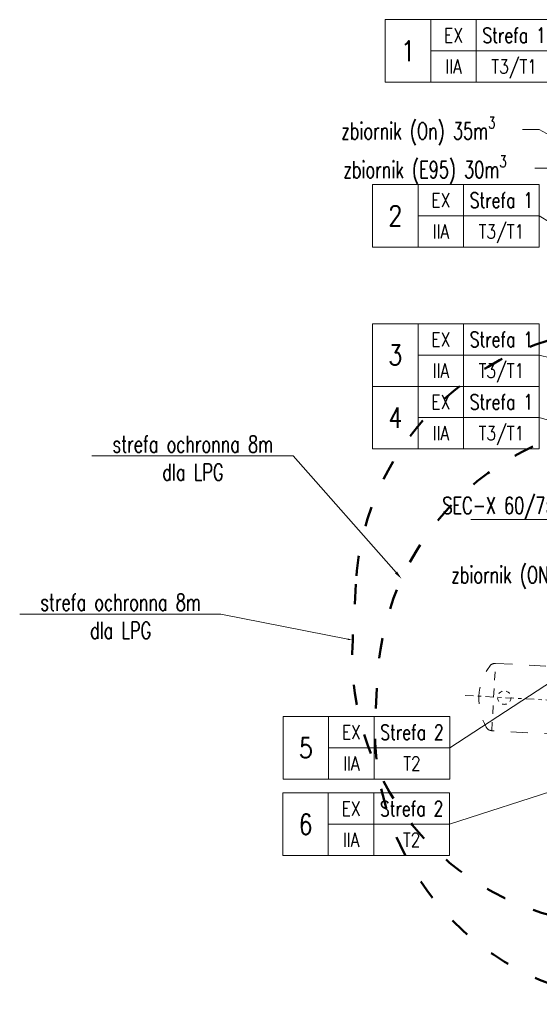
# Model space of a CAD drawing. Header units: metres. Extents: x 7472034 to 8440138, y 5890133 to 5961460.
# Tile 81 of 103: x 8439440 to 8439455, y 5890526 to 5890555. Entities that reach past the tile are written whole.
import ezdxf
from ezdxf import colors
from ezdxf.entities.mleader import LeaderData, LeaderLine
from ezdxf.enums import TextEntityAlignment as Align
from ezdxf.math import Vec2, Vec3

# ---------------------------------------------------------------- set-up
doc = ezdxf.new("R2010")
doc.units = ezdxf.units.M
doc.header["$MEASUREMENT"] = 0
for name, pattern in [('0.5_0.5', [1, 0.5, -0.5]), ('ACAD_ISO03W100', [30, 12, -18]), ('DASHDOT2', [0.5, 0.25, -0.125, 0, -0.125])]:
    doc.linetypes.add(name, pattern=pattern)
doc.layers.get('0').update_dxf_attribs({"linetype": 'CONTINUOUS', "lineweight": 5})
for name, color, linetype, lineweight in [('_IS.BLOK.T', 7, 'CONTINUOUS', 5), ('_T_opisik.0', 16, 'CONTINUOUS', 20), ('_T_strefa_opis', 178, 'CONTINUOUS', 18), ('_T_zbiornik.opis', 190, 'CONTINUOUS', 13), ('T_strefa-8', 20, 'ACAD_ISO03W100', 50), ('zbiorniki', 7, 'CONTINUOUS', 13)]:
    doc.layers.add(name, color=color, linetype=linetype, lineweight=lineweight)
doc.styles.add('ROMANS', font='ROMANS.shx', dxfattribs={"width": 0.8})
doc.styles.add('RS', font='Romans.shx', dxfattribs={"width": 0.7})

# ---------------------------------------------------------------- blocks, each defined once
blk = doc.blocks.new('TAB-STRFY-2')
for p, q in [((3180.88, 1818), (3180.88, 1787.08)), ((3105.88, 1787.08), (3105.88, 1756.16))]:
    blk.add_line(p, q)
for points in [[(3015.88, 1818), (3060.88, 1818), (3060.88, 1756.16), (3015.88, 1756.16)], [(3060.88, 1818), (3105.88, 1818), (3105.88, 1787.08), (3060.88, 1787.08)], [(3105.88, 1818), (3180.88, 1818), (3180.88, 1787.08), (3105.88, 1787.08)], [(3060.88, 1787.08), (3105.88, 1787.08), (3105.88, 1756.16), (3060.88, 1756.16)], [(3105.88, 1787.08), (3180.88, 1787.08), (3180.88, 1756.16), (3105.88, 1756.16)]]:
    blk.add_lwpolyline(points, close=True)
at = {"style": 'ROMANS', "width": 0.8, "flags": 12}
for tag, height, p in [('EX', 14, (3083.38, 1802.54)), ('STREFA', 15, (3143.38, 1802.54)), ('1', 14, (3038.38, 1787.08)), ('II', 14, (3083.38, 1771.62)), ('T2', 14, (3143.38, 1771.62))]:
    blk.add_attdef(tag, text='', height=height, dxfattribs=at).set_placement(p, align=Align.MIDDLE_CENTER)
blk = doc.blocks.new('JPII.T.0')
at = {"layer": '_T_strefa_opis'}
for p, q in [((7471982.065, 5961432.537), (7471986.005, 5961430.093)), ((7471982.065, 5961428.406), (7471990.697, 5961426.275)), ((7471982.065, 5961426.551), (7471987.663, 5961424.981)), ((7471979.409, 5961416.753), (7471983.999, 5961419.759, 0)), ((7471979.4, 5961414.487), (7471985.899, 5961416.595))]:
    blk.add_line(p, q, dxfattribs=at)
at = {"layer": 'T_strefa-8', "ltscale": 0.05, "elevation": 0, "flags": 128}
blk.add_lwpolyline([(7471976.617, 5961421.614), (7471976.524, 5961419.947, 0.414214), (7471984.065, 5961411.514), (7471984.684, 5961411.479, 0.414214), (7471993.118, 5961419.021), (7471993.211, 5961420.688, 0.414214), (7471985.669, 5961429.122), (7471985.05, 5961429.156, 0.414214)], format="xyb", close=True, dxfattribs=at)
at = {"layer": 'T_strefa-8', "ltscale": 0.05, "flags": 128}
blk.add_lwpolyline([(7471994.972, 5961416.701), (7471995.039, 5961417.899, 0.414214), (7471987.496, 5961426.331), (7471985.698, 5961426.431, 0.414214), (7471977.266, 5961418.888), (7471977.199, 5961417.69, 0.414214), (7471984.742, 5961409.258), (7471986.54, 5961409.158, 0.414214)], format="xyb", close=True, dxfattribs=at)
at = {"layer": 'zbiorniki', "color": 0, "linetype": 'DASHDOT2', "lineweight": 5}
blk.add_line((7471987.902, 5961417.861), (7471979.812, 5961418.311), dxfattribs=at)
at = {"layer": 'zbiorniki', "linetype": '0.5_0.5', "flags": 128}
blk.add_lwpolyline([(7471980.765, 5961419.26), (7471987.13, 5961418.905, -0.253578), (7471987.292, 5961418.805, -0.29701), (7471987.191, 5961416.99, -0.253578), (7471987.019, 5961416.908), (7471980.654, 5961417.263, -0.253578), (7471980.491, 5961417.363, -0.29701), (7471980.593, 5961419.178, -0.253578)], format="xyb", close=True, dxfattribs=at)
at = {"layer": 'zbiorniki', "linetype": '0.5_0.5', "ltscale": 0.5, "flags": 128}
blk.add_lwpolyline([(7471980.654, 5961417.263), (7471980.765, 5961419.26)], dxfattribs=at)
at = {"layer": 'zbiorniki', "linetype": '0.5_0.5', "ltscale": 0.25}
blk.add_circle((7471981.025, 5961418.244), 0.2, dxfattribs=at)
at = {"layer": '_T_strefa_opis'}
ref = blk.add_blockref('TAB-STRFY-2', (7471887.016, 5961383.816), dxfattribs=dict(at, xscale=0.03, yscale=0.03, zscale=0.03))
ref.add_attrib('1', '1', dxfattribs={"layer": '0', "lineweight": 30, "height": 0.6, "style": 'ROMANS', "width": 0.8}).set_placement((7471978.167, 5961437.428), align=Align.MIDDLE_CENTER)
ref.add_attrib('EX', 'EX', dxfattribs={"layer": '0', "height": 0.42, "style": 'ROMANS', "width": 0.8}).set_placement((7471979.517, 5961437.892), align=Align.MIDDLE_CENTER)
ref.add_attrib('T2', 'T3/T1', dxfattribs={"layer": '0', "height": 0.42, "style": 'ROMANS', "width": 0.8}).set_placement((7471981.317, 5961436.964), align=Align.MIDDLE_CENTER)
ref.add_attrib('II', 'IIA', dxfattribs={"layer": '0', "height": 0.42, "style": 'ROMANS', "width": 0.8}).set_placement((7471979.517, 5961436.964), align=Align.MIDDLE_CENTER)
ref.add_attrib('STREFA', 'Strefa 1', dxfattribs={"layer": '0', "height": 0.45, "style": 'ROMANS', "width": 0.75}).set_placement((7471981.317, 5961437.892), align=Align.MIDDLE_CENTER)
ref = blk.add_blockref('TAB-STRFY-2', (7471886.638, 5961378.924), dxfattribs=dict(at, xscale=0.03, yscale=0.03, zscale=0.03))
ref.add_attrib('1', '2', dxfattribs={"layer": '0', "lineweight": 30, "height": 0.6, "style": 'ROMANS', "width": 0.8}).set_placement((7471977.79, 5961432.537), align=Align.MIDDLE_CENTER)
ref.add_attrib('EX', 'EX', dxfattribs={"layer": '0', "height": 0.42, "style": 'ROMANS', "width": 0.8}).set_placement((7471979.14, 5961433), align=Align.MIDDLE_CENTER)
ref.add_attrib('T2', 'T3/T1', dxfattribs={"layer": '0', "height": 0.42, "style": 'ROMANS', "width": 0.8}).set_placement((7471980.94, 5961432.073), align=Align.MIDDLE_CENTER)
ref.add_attrib('II', 'IIA', dxfattribs={"layer": '0', "height": 0.42, "style": 'ROMANS', "width": 0.8}).set_placement((7471979.14, 5961432.073), align=Align.MIDDLE_CENTER)
ref.add_attrib('STREFA', 'Strefa 1', dxfattribs={"layer": '0', "height": 0.45, "style": 'ROMANS', "width": 0.75}).set_placement((7471980.94, 5961433), align=Align.MIDDLE_CENTER)
ref = blk.add_blockref('TAB-STRFY-2', (7471886.638, 5961374.793), dxfattribs=dict(at, xscale=0.03, yscale=0.03, zscale=0.03))
ref.add_attrib('1', '3', dxfattribs={"layer": '0', "lineweight": 30, "height": 0.6, "style": 'ROMANS', "width": 0.8}).set_placement((7471977.79, 5961428.406), align=Align.MIDDLE_CENTER)
ref.add_attrib('EX', 'EX', dxfattribs={"layer": '0', "height": 0.42, "style": 'ROMANS', "width": 0.8}).set_placement((7471979.14, 5961428.869), align=Align.MIDDLE_CENTER)
ref.add_attrib('T2', 'T3/T1', dxfattribs={"layer": '0', "height": 0.42, "style": 'ROMANS', "width": 0.8}).set_placement((7471980.94, 5961427.942), align=Align.MIDDLE_CENTER)
ref.add_attrib('II', 'IIA', dxfattribs={"layer": '0', "height": 0.42, "style": 'ROMANS', "width": 0.8}).set_placement((7471979.14, 5961427.942), align=Align.MIDDLE_CENTER)
ref.add_attrib('STREFA', 'Strefa 1', dxfattribs={"layer": '0', "height": 0.45, "style": 'ROMANS', "width": 0.75}).set_placement((7471980.94, 5961428.869), align=Align.MIDDLE_CENTER)
ref = blk.add_blockref('TAB-STRFY-2', (7471886.638, 5961372.938), dxfattribs=dict(at, xscale=0.03, yscale=0.03, zscale=0.03))
ref.add_attrib('1', '4', dxfattribs={"layer": '0', "lineweight": 30, "height": 0.6, "style": 'ROMANS', "width": 0.8}).set_placement((7471977.79, 5961426.551), align=Align.MIDDLE_CENTER)
ref.add_attrib('EX', 'EX', dxfattribs={"layer": '0', "height": 0.42, "style": 'ROMANS', "width": 0.8}).set_placement((7471979.14, 5961427.014), align=Align.MIDDLE_CENTER)
ref.add_attrib('T2', 'T3/T1', dxfattribs={"layer": '0', "height": 0.42, "style": 'ROMANS', "width": 0.8}).set_placement((7471980.94, 5961426.087), align=Align.MIDDLE_CENTER)
ref.add_attrib('II', 'IIA', dxfattribs={"layer": '0', "height": 0.42, "style": 'ROMANS', "width": 0.8}).set_placement((7471979.14, 5961426.087), align=Align.MIDDLE_CENTER)
ref.add_attrib('STREFA', 'Strefa 1', dxfattribs={"layer": '0', "height": 0.45, "style": 'ROMANS', "width": 0.75}).set_placement((7471980.94, 5961427.014), align=Align.MIDDLE_CENTER)
ref = blk.add_blockref('TAB-STRFY-2', (7471883.983, 5961363.14), dxfattribs=dict(at, xscale=0.03, yscale=0.03, zscale=0.03))
ref.add_attrib('1', '5', dxfattribs={"layer": '0', "lineweight": 30, "height": 0.6, "style": 'ROMANS', "width": 0.8}).set_placement((7471975.134, 5961416.753), align=Align.MIDDLE_CENTER)
ref.add_attrib('EX', 'EX', dxfattribs={"layer": '0', "height": 0.42, "style": 'ROMANS', "width": 0.8}).set_placement((7471976.484, 5961417.216), align=Align.MIDDLE_CENTER)
ref.add_attrib('T2', 'T2', dxfattribs={"layer": '0', "height": 0.42, "style": 'ROMANS', "width": 0.8}).set_placement((7471978.284, 5961416.289), align=Align.MIDDLE_CENTER)
ref.add_attrib('II', 'IIA', dxfattribs={"layer": '0', "height": 0.42, "style": 'ROMANS', "width": 0.8}).set_placement((7471976.484, 5961416.289), align=Align.MIDDLE_CENTER)
ref.add_attrib('STREFA', 'Strefa 2', dxfattribs={"layer": '0', "height": 0.45, "style": 'ROMANS', "width": 0.75}).set_placement((7471978.284, 5961417.216), align=Align.MIDDLE_CENTER)
ref = blk.add_blockref('TAB-STRFY-2', (7471883.974, 5961360.874), dxfattribs=dict(at, xscale=0.03, yscale=0.03, zscale=0.03))
ref.add_attrib('1', '6', dxfattribs={"layer": '0', "lineweight": 30, "height": 0.6, "style": 'ROMANS', "width": 0.8}).set_placement((7471975.125, 5961414.487), align=Align.MIDDLE_CENTER)
ref.add_attrib('EX', 'EX', dxfattribs={"layer": '0', "height": 0.42, "style": 'ROMANS', "width": 0.8}).set_placement((7471976.475, 5961414.951), align=Align.MIDDLE_CENTER)
ref.add_attrib('T2', 'T2', dxfattribs={"layer": '0', "height": 0.42, "style": 'ROMANS', "width": 0.8}).set_placement((7471978.275, 5961414.023), align=Align.MIDDLE_CENTER)
ref.add_attrib('II', 'IIA', dxfattribs={"layer": '0', "height": 0.42, "style": 'ROMANS', "width": 0.8}).set_placement((7471976.475, 5961414.023), align=Align.MIDDLE_CENTER)
ref.add_attrib('STREFA', 'Strefa 2', dxfattribs={"layer": '0', "height": 0.45, "style": 'ROMANS', "width": 0.75}).set_placement((7471978.275, 5961414.951), align=Align.MIDDLE_CENTER)
at = {"layer": '_T_opisik.0'}
ml = blk.add_multileader_mtext('Standard', dxfattribs=at)
ml.set_content('SEC-X 60/75', color=256, style='RS')
ml.set_leader_properties()
ml.build(insert=Vec2(0, 0))
ml.multileader.update_dxf_attribs({"text_right_attachment_type": 6, "dogleg_length": 0.2, "arrow_head_size": 0.15})
ctx = ml.context
ctx.base_point, ctx.char_height, ctx.arrow_head_size, ctx.landing_gap_size, ctx.plane_origin = Vec3(7471978.91, 5961423.862), 0.5, 0.15, 0.1, Vec3(7471951.057, 5961424.326)
ctx.right_attachment, ctx.text_align_type = 6, 1
notes = []
notes.append((ctx, [(1, (1, 1, 0), (7471983.026, 5961423.529), (-1, 0), 0.2, [(0, [(7471985.459, 5961428.197)], 0, [])])]))
ctx.mtext.insert, ctx.mtext.width, ctx.mtext.alignment, ctx.mtext.flow_direction = Vec3(7471980.868, 5961424.195), 5.85514, 2, 5
at = {"layer": '_T_strefa_opis'}
ml = blk.add_multileader_mtext('Standard', dxfattribs=at)
ml.set_content('strefa ochronna 8m dla LPG', color=256, style='RS')
ml.set_leader_properties()
ml.build(insert=Vec2(0, 0))
ml.multileader.update_dxf_attribs({"has_text_frame": 1, "text_right_attachment_type": 6, "dogleg_length": 0.2, "arrow_head_size": 0.25})
ctx = ml.context
ctx.base_point, ctx.char_height, ctx.arrow_head_size, ctx.landing_gap_size, ctx.plane_origin = Vec3(7471969.007, 5961425.764), 0.5, 0.25, 0.1, Vec3(7471943.029, 5961424.84)
ctx.right_attachment, ctx.text_align_type = 6, 1
notes.append((ctx, [(1, (1, 1, 0), (7471974.757, 5961425.414), (-1, 0), 0.2, [(3, [(7471977.977, 5961421.767)], 0, [])])]))
ctx.mtext.insert, ctx.mtext.width, ctx.mtext.alignment, ctx.mtext.flow_direction = Vec3(7471971.782, 5961426.014), 5.61632, 2, 5
ml = blk.add_multileader_mtext('Standard', dxfattribs=at)
ml.set_content('strefa ochronna 8m dla LPG', color=256, style='RS')
ml.set_leader_properties()
ml.build(insert=Vec2(0, 0))
ml.multileader.update_dxf_attribs({"has_text_frame": 1, "text_right_attachment_type": 6, "dogleg_length": 0.2, "arrow_head_size": 0.15})
ctx = ml.context
ctx.base_point, ctx.char_height, ctx.arrow_head_size, ctx.landing_gap_size, ctx.plane_origin = Vec3(7471966.862, 5961421.071, 0), 0.5, 0.15, 0.1, Vec3(7471960.071, 5961415.758, 0)
ctx.right_attachment, ctx.text_align_type = 6, 1
notes.append((ctx, [(1, (1, 1, 0), (7471972.612, 5961420.721, 0), (-1, 0), 0.2, [(3, [(7471976.524, 5961419.947, 0)], 0, [])])]))
ctx.mtext.insert, ctx.mtext.width, ctx.mtext.alignment, ctx.mtext.flow_direction = Vec3(7471969.637, 5961421.321, 0), 5.61632, 2, 5
at = {"layer": '_T_zbiornik.opis'}
ml = blk.add_multileader_mtext('Standard', dxfattribs=at)
ml.set_content('\\A1;zbiornik (On) 35m{\\H0.7x;\\S3^ ;}', color=256, style='RS')
ml.set_leader_properties()
ml.build(insert=Vec2(0, 0))
ml.multileader.update_dxf_attribs({"text_left_attachment_type": 2, "text_right_attachment_type": 2, "dogleg_length": 0.5, "arrow_head_size": 0.25})
ctx = ml.context
ctx.base_point, ctx.char_height, ctx.arrow_head_size, ctx.landing_gap_size, ctx.plane_origin = Vec3(7471975.935, 5961435.093), 0.5, 0.25, 0.25, Vec3(7471995.865, 5961441.289)
ctx.left_attachment, ctx.right_attachment = 2, 2
notes.append((ctx, [(1, (1, 1, 0), (7471982.065, 5961435.093), (-1, 0), 0.5, [(0, [(7471986.561, 5961432.643)], 0, [])])]))
ctx.mtext.insert, ctx.mtext.width, ctx.mtext.flow_direction = Vec3(7471976.185, 5961435.474), 7.94811, 5
ml = blk.add_multileader_mtext('Standard', dxfattribs=at)
ml.set_content('\\A1;zbiornik (E95) 30m{\\H0.7x;\\S3^ ;}', color=256, style='RS')
ml.set_leader_properties()
ml.build(insert=Vec2(0, 0))
ml.multileader.update_dxf_attribs({"text_left_attachment_type": 2, "text_right_attachment_type": 2, "dogleg_length": 0.5, "arrow_head_size": 0.25})
ctx = ml.context
ctx.base_point, ctx.char_height, ctx.arrow_head_size, ctx.landing_gap_size, ctx.plane_origin = Vec3(7471975.997, 5961433.946), 0.5, 0.25, 0.25, Vec3(7471993.792, 5961435.015)
ctx.left_attachment, ctx.right_attachment = 2, 2
notes.append((ctx, [(1, (1, 1, 0), (7471982.427, 5961433.946), (-1, 0), 0.5, [(0, [(7471984.287, 5961431.095)], 0, [])])]))
ctx.mtext.insert, ctx.mtext.width, ctx.mtext.flow_direction = Vec3(7471976.247, 5961434.327), 12.44154, 5
ml = blk.add_multileader_mtext('Standard', dxfattribs=at)
ml.set_content('\\A1;zbiornik (ON V) 20m{\\H0.7x;\\S3^ ;}', color=256, style='RS')
ml.set_leader_properties()
ml.build(insert=Vec2(0, 0))
ml.multileader.update_dxf_attribs({"text_left_attachment_type": 2, "text_right_attachment_type": 2, "dogleg_length": 0.5, "arrow_head_size": 0.25})
ctx = ml.context
ctx.base_point, ctx.char_height, ctx.arrow_head_size, ctx.landing_gap_size, ctx.plane_origin = Vec3(7471979.199, 5961421.925), 0.5, 0.25, 0.25, Vec3(7471998.067, 5961425.509)
ctx.left_attachment, ctx.right_attachment = 2, 2
notes.append((ctx, [(1, (1, 1, 0), (7471986.029, 5961421.925), (-1, 0), 0.5, [(0, [(7471988.14, 5961423.165)], 0, [])])]))
ctx.mtext.insert, ctx.mtext.width, ctx.mtext.flow_direction = Vec3(7471979.449, 5961422.306), 12.44154, 5
for ctx, leaders in notes:
    for number, flags, end, landing, length, lines in leaders:
        leader = LeaderData()
        leader.index, (leader.has_last_leader_line, leader.has_dogleg_vector, leader.attachment_direction) = number, flags
        leader.last_leader_point, leader.dogleg_vector, leader.dogleg_length = Vec3(end), Vec3(landing), length
        for number, points, colour, breaks in lines:
            line = LeaderLine()
            line.index, line.vertices, line.color, line.breaks = number, Vec3.list(points), colors.encode_raw_color(colour), breaks
            leader.lines.append(line)
        ctx.leaders.append(leader)

msp = doc.modelspace()

# ---------------------------------------------------------------- block references
at = {"layer": '_IS.BLOK.T'}
msp.add_blockref('JPII.T.0', (967472.864, -70883.3), dxfattribs=at)

doc.saveas('drawing.dxf')
